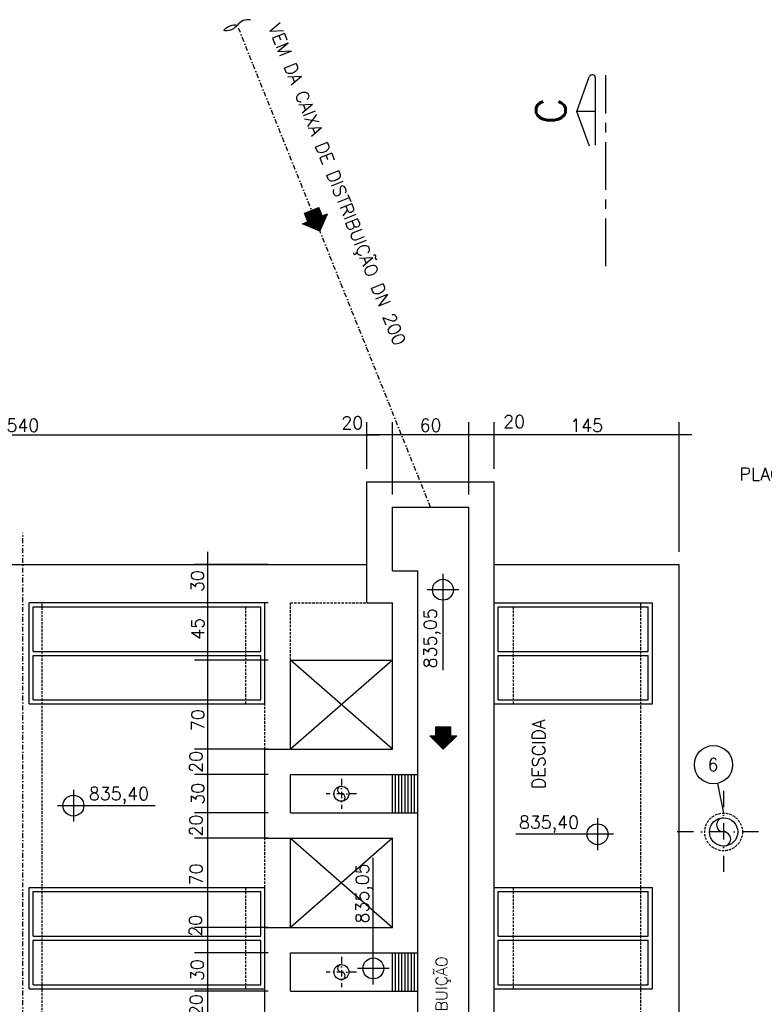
# Model space of a CAD drawing. Extents: x 7029 to 12036, y 4380 to 7055.
# Tile 7 of 12: x 8180 to 8764, y 6282 to 7055. Entities that reach past the tile are written whole.
import ezdxf
from ezdxf.enums import TextEntityAlignment as Align

# ---------------------------------------------------------------- set-up
doc = ezdxf.new("R2010")
doc.units = 0
doc.header["$LTSCALE"] = 0.1
doc.header["$MEASUREMENT"] = 0
for name, pattern in [('CENTERX2', [4, 2.5, -0.5, 0.5, -0.5]), ('DASHDOT', [25.4, 12.7, -6.35, 0, -6.35]), ('HIDDEN', [9.525, 6.35, -3.175])]:
    doc.linetypes.add(name, pattern=pattern)
doc.layers.get('0').update_dxf_attribs({"linetype": 'CONTINUOUS'})
doc.layers.get('DEFPOINTS').update_dxf_attribs({"color": 200, "linetype": 'CONTINUOUS'})
for name, color, linetype in [('BAR-EIXOS', 7, 'DASHDOT'), ('BAR-PECAS', 2, 'CONTINUOUS'), ('DIM', 7, 'CONTINUOUS'), ('EIXO', 7, 'DASHDOT'), ('ELEVAÇÃO', 2, 'CONTINUOUS'), ('FLUXO', 7, 'CONTINUOUS'), ('LIMHATRA', 2, 'HIDDEN'), ('PAREDE', 6, 'CONTINUOUS'), ('PAREDE-AARESTA', 50, 'CONTINUOUS'), ('RELAÇÀO', 2, 'CONTINUOUS'), ('TEXTO', 2, 'CONTINUOUS')]:
    doc.layers.add(name, color=color, linetype=linetype)
doc.styles.add('ROMANS', font='ROMANS.shx')
doc.dimstyles.new('DIM50', dxfattribs={"dimscale": 0, "dimtxt": 10, "dimasz": 20, "dimexe": 10, "dimexo": 10, "dimgap": 2.5, "dimtad": 1, "dimdec": 0, "dimtxsty": 'ROMANS', "dimblk": 'ARCHTICK', "dimblk1": 'DOTSMALL', "dimblk2": 'DOTSMALL', "dimsah": 1, "dimcen": 2.5, "dimdle": 10, "dimclrd": 7, "dimclre": 7, "dimclrt": 2, "dimazin": 3, "dimtfac": 1, "dimtdec": 0, "dimtmove": 0, "dimatfit": 3})

# ---------------------------------------------------------------- blocks, each defined once
blk = doc.blocks.new('A$C26ED7CE0')
for p, q in [((0.1661, 0.1761), (0.0461, 0.1761)), ((0.0461, 0.1061), (0.0461, 0.1761)), ((0.1661, 0.1061), (0.1661, 0.1761)), ((0.1061, 0), (0, 0.1061)), ((0.0461, 0.1061), (0, 0.1061)), ((0.1061, 0), (0.2121, 0.1061)), ((0.2121, 0.1061), (0.1661, 0.1061))]:
    blk.add_line(p, q)
at = {"color": 0}
for p, q in [((0.1632, 0.0571), (0.0461, 0.1742)), ((0.1614, 0.0553), (0.0461, 0.1707)), ((0.1596, 0.0536), (0.0461, 0.1671)), ((0.1579, 0.0518), (0.0461, 0.1636)), ((0.1561, 0.05), (0.0461, 0.1601)), ((0.1543, 0.0483), (0.0461, 0.1565)), ((0.1649, 0.0589), (0.0478, 0.1761)), ((0.1667, 0.0606), (0.0513, 0.1761)), ((0.1685, 0.0624), (0.0548, 0.1761)), ((0.1702, 0.0642), (0.0584, 0.1761)), ((0.172, 0.0659), (0.0619, 0.1761)), ((0.1738, 0.0677), (0.0654, 0.1761)), ((0.1755, 0.0695), (0.069, 0.1761)), ((0.1773, 0.0712), (0.0725, 0.1761)), ((0.1791, 0.073), (0.076, 0.1761)), ((0.1809, 0.0748), (0.0796, 0.1761)), ((0.1826, 0.0766), (0.0831, 0.1761)), ((0.1844, 0.0783), (0.0866, 0.1761)), ((0.1862, 0.0801), (0.0902, 0.1761)), ((0.1879, 0.0819), (0.0937, 0.1761)), ((0.1661, 0.1072), (0.0972, 0.1761)), ((0.1661, 0.1108), (0.1008, 0.1761)), ((0.1661, 0.1143), (0.1043, 0.1761)), ((0.1661, 0.1179), (0.1079, 0.1761)), ((0.1661, 0.1214), (0.1114, 0.1761)), ((0.1661, 0.1249), (0.1149, 0.1761)), ((0.1661, 0.1285), (0.1185, 0.1761)), ((0.1661, 0.132), (0.122, 0.1761)), ((0.1661, 0.1355), (0.1255, 0.1761)), ((0.1661, 0.1391), (0.1291, 0.1761)), ((0.1661, 0.1426), (0.1326, 0.1761)), ((0.1661, 0.1461), (0.1361, 0.1761)), ((0.1661, 0.1497), (0.1397, 0.1761)), ((0.1661, 0.1532), (0.1432, 0.1761)), ((0.1661, 0.1567), (0.1467, 0.1761)), ((0.1661, 0.1603), (0.1503, 0.1761)), ((0.1661, 0.1638), (0.1538, 0.1761)), ((0.1661, 0.1674), (0.1574, 0.1761)), ((0.1661, 0.1709), (0.1609, 0.1761)), ((0.1661, 0.1744), (0.1644, 0.1761)), ((0.1066, 0.0005), (0.0011, 0.1061)), ((0.1084, 0.0023), (0.0046, 0.1061)), ((0.1101, 0.0041), (0.0081, 0.1061)), ((0.1119, 0.0058), (0.0117, 0.1061)), ((0.1137, 0.0076), (0.0152, 0.1061)), ((0.1154, 0.0094), (0.0188, 0.1061)), ((0.1172, 0.0111), (0.0223, 0.1061)), ((0.119, 0.0129), (0.0258, 0.1061)), ((0.1207, 0.0147), (0.0294, 0.1061)), ((0.1225, 0.0164), (0.0329, 0.1061)), ((0.1243, 0.0182), (0.0364, 0.1061)), ((0.1261, 0.02), (0.04, 0.1061)), ((0.1278, 0.0218), (0.0435, 0.1061)), ((0.1526, 0.0465), (0.0461, 0.153)), ((0.1508, 0.0447), (0.0461, 0.1495)), ((0.149, 0.043), (0.0461, 0.1459)), ((0.1473, 0.0412), (0.0461, 0.1424)), ((0.1455, 0.0394), (0.0461, 0.1389)), ((0.1437, 0.0377), (0.0461, 0.1353)), ((0.142, 0.0359), (0.0461, 0.1318)), ((0.1402, 0.0341), (0.0461, 0.1283)), ((0.1384, 0.0324), (0.0461, 0.1247)), ((0.1367, 0.0306), (0.0461, 0.1212)), ((0.1349, 0.0288), (0.0461, 0.1176)), ((0.1331, 0.0271), (0.0461, 0.1141)), ((0.1314, 0.0253), (0.0461, 0.1106)), ((0.1296, 0.0235), (0.0461, 0.107)), ((0.1897, 0.0836), (0.1672, 0.1061)), ((0.1915, 0.0854), (0.1708, 0.1061)), ((0.1932, 0.0872), (0.1743, 0.1061)), ((0.195, 0.0889), (0.1779, 0.1061)), ((0.1968, 0.0907), (0.1814, 0.1061)), ((0.1985, 0.0925), (0.1849, 0.1061)), ((0.2003, 0.0942), (0.1885, 0.1061)), ((0.2021, 0.096), (0.192, 0.1061))]:
    blk.add_line(p, q, dxfattribs=at)
blk = doc.blocks.new('*D14')
at = {"color": 7, "linetype": 'BYBLOCK'}
for p, q in [((8552.53, 6702.31), (8552.53, 6739.12)), ((8697.53, 6637.31), (8697.53, 6739.12)), ((8707.53, 6729.12), (8542.53, 6729.12))]:
    blk.add_line(p, q, dxfattribs=at)
at = {"layer": 'DEFPOINTS', "color": 0, "linetype": 'BYBLOCK'}
for p in [(8552.53, 6729.12), (8552.53, 6692.31), (8697.53, 6627.31)]:
    blk.add_point(p, dxfattribs=at)
at = {"color": 2, "linetype": 'BYBLOCK', "insert": (8625.03, 6736.62), "char_height": 10, "attachment_point": 5, "style": 'ROMANS'}
blk.add_mtext('145', dxfattribs=at)
blk = doc.blocks.new('_ARCHTICK')
blk = doc.blocks.new('_DOTSMALL')
blk = doc.blocks.new('*D15')
at = {"color": 7, "linetype": 'BYBLOCK'}
for p, q in [((8525.03, 6682.31), (8525.03, 6739.12)), ((8555.03, 6729.12), (8525.03, 6729.12))]:
    blk.add_line(p, q, dxfattribs=at)
at = {"layer": 'DEFPOINTS', "color": 0, "linetype": 'BYBLOCK'}
for p in [(8525.03, 6729.12), (8545.03, 6692.31), (8525.03, 6672.31)]:
    blk.add_point(p, dxfattribs=at)
at = {"color": 2, "linetype": 'BYBLOCK', "insert": (8560.56, 6739.51), "char_height": 10, "attachment_point": 5, "style": 'ROMANS'}
blk.add_mtext('20', dxfattribs=at)
blk = doc.blocks.new('*D16')
at = {"color": 7, "linetype": 'BYBLOCK'}
for p, q in [((8465.03, 6682.31), (8465.03, 6739.12)), ((8535.03, 6729.12), (8455.03, 6729.12))]:
    blk.add_line(p, q, dxfattribs=at)
at = {"layer": 'DEFPOINTS', "color": 0, "linetype": 'BYBLOCK'}
for p in [(8465.03, 6729.12), (8465.03, 6672.31), (8525.03, 6672.31)]:
    blk.add_point(p, dxfattribs=at)
at = {"color": 2, "linetype": 'BYBLOCK', "insert": (8495.03, 6736.62), "char_height": 10, "attachment_point": 5, "style": 'ROMANS'}
blk.add_mtext('60', dxfattribs=at)
blk = doc.blocks.new('*D17')
at = {"color": 7, "linetype": 'BYBLOCK'}
for p, q in [((8445.03, 6702.31), (8445.03, 6739.12)), ((8475.03, 6729.12), (8445.03, 6729.12))]:
    blk.add_line(p, q, dxfattribs=at)
at = {"layer": 'DEFPOINTS', "color": 0, "linetype": 'BYBLOCK'}
for p in [(8445.03, 6729.12), (8445.03, 6692.31), (8465.03, 6672.31)]:
    blk.add_point(p, dxfattribs=at)
at = {"color": 2, "linetype": 'BYBLOCK', "insert": (8433.62, 6738.6), "char_height": 10, "attachment_point": 5, "style": 'ROMANS'}
blk.add_mtext('20', dxfattribs=at)
blk = doc.blocks.new('*D55')
at = {"color": 7, "linetype": 'BYBLOCK'}
for p, q in [((8327.36, 6637.31), (8327.36, 6587.31)), ((8375.03, 6627.31), (8317.36, 6627.31)), ((8375.03, 6597.31), (8317.36, 6597.31))]:
    blk.add_line(p, q, dxfattribs=at)
at = {"layer": 'DEFPOINTS', "color": 0, "linetype": 'BYBLOCK'}
for p in [(8385.03, 6627.31), (8327.36, 6597.31), (8385.03, 6597.31)]:
    blk.add_point(p, dxfattribs=at)
at = {"color": 2, "linetype": 'BYBLOCK', "insert": (8319.55, 6614.3), "char_height": 10, "attachment_point": 5, "rotation": 90, "style": 'ROMANS'}
blk.add_mtext('30', dxfattribs=at)
blk = doc.blocks.new('*D56')
at = {"color": 7, "linetype": 'BYBLOCK'}
for p, q in [((8327.36, 6607.31), (8327.36, 6542.31)), ((8375.03, 6552.31), (8317.36, 6552.31))]:
    blk.add_line(p, q, dxfattribs=at)
at = {"layer": 'DEFPOINTS', "color": 0, "linetype": 'BYBLOCK'}
for p in [(8385.03, 6597.31), (8327.36, 6552.31), (8385.03, 6552.31)]:
    blk.add_point(p, dxfattribs=at)
at = {"color": 2, "linetype": 'BYBLOCK', "insert": (8319.8, 6576.81), "char_height": 10, "attachment_point": 5, "rotation": 90, "style": 'ROMANS'}
blk.add_mtext('45', dxfattribs=at)
blk = doc.blocks.new('*D57')
at = {"color": 7, "linetype": 'BYBLOCK'}
for p, q in [((8327.36, 6562.31), (8327.36, 6472.31)), ((8375.03, 6552.31), (8317.36, 6552.31)), ((8375.03, 6482.31), (8317.36, 6482.31))]:
    blk.add_line(p, q, dxfattribs=at)
at = {"layer": 'DEFPOINTS', "color": 0, "linetype": 'BYBLOCK'}
for p in [(8385.03, 6552.31), (8327.36, 6482.31), (8385.03, 6482.31)]:
    blk.add_point(p, dxfattribs=at)
at = {"color": 2, "linetype": 'BYBLOCK', "insert": (8319.86, 6505.09), "char_height": 10, "attachment_point": 5, "rotation": 90, "style": 'ROMANS'}
blk.add_mtext('70', dxfattribs=at)
blk = doc.blocks.new('*D58')
at = {"color": 7, "linetype": 'BYBLOCK'}
for p, q in [((8327.36, 6492.31), (8327.36, 6452.31)), ((8375.03, 6462.31), (8317.36, 6462.31))]:
    blk.add_line(p, q, dxfattribs=at)
at = {"layer": 'DEFPOINTS', "color": 0, "linetype": 'BYBLOCK'}
for p in [(8385.03, 6482.31), (8327.36, 6462.31), (8385.03, 6462.31)]:
    blk.add_point(p, dxfattribs=at)
at = {"color": 2, "linetype": 'BYBLOCK', "insert": (8318.43, 6472.31), "char_height": 10, "attachment_point": 5, "rotation": 90, "style": 'ROMANS'}
blk.add_mtext('20', dxfattribs=at)
blk = doc.blocks.new('*D59')
at = {"color": 7, "linetype": 'BYBLOCK'}
for p, q in [((8327.36, 6472.31), (8327.36, 6422.31)), ((8375.03, 6432.31), (8317.36, 6432.31))]:
    blk.add_line(p, q, dxfattribs=at)
at = {"layer": 'DEFPOINTS', "color": 0, "linetype": 'BYBLOCK'}
for p in [(8385.03, 6462.31), (8327.36, 6432.31), (8385.03, 6432.31)]:
    blk.add_point(p, dxfattribs=at)
at = {"color": 2, "linetype": 'BYBLOCK', "insert": (8319.86, 6447.31), "char_height": 10, "attachment_point": 5, "rotation": 90, "style": 'ROMANS'}
blk.add_mtext('30', dxfattribs=at)
blk = doc.blocks.new('*D60')
at = {"color": 7, "linetype": 'BYBLOCK'}
for p, q in [((8327.36, 6442.31), (8327.36, 6402.31)), ((8375.03, 6412.31), (8317.36, 6412.31))]:
    blk.add_line(p, q, dxfattribs=at)
at = {"layer": 'DEFPOINTS', "color": 0, "linetype": 'BYBLOCK'}
for p in [(8385.03, 6432.31), (8327.36, 6412.31), (8385.03, 6412.31)]:
    blk.add_point(p, dxfattribs=at)
at = {"color": 2, "linetype": 'BYBLOCK', "insert": (8318.43, 6422.31), "char_height": 10, "attachment_point": 5, "rotation": 90, "style": 'ROMANS'}
blk.add_mtext('20', dxfattribs=at)
blk = doc.blocks.new('*D61')
at = {"color": 7, "linetype": 'BYBLOCK'}
for p, q in [((8327.36, 6422.31), (8327.36, 6332.31)), ((8375.03, 6342.31), (8317.36, 6342.31))]:
    blk.add_line(p, q, dxfattribs=at)
at = {"layer": 'DEFPOINTS', "color": 0, "linetype": 'BYBLOCK'}
for p in [(8385.03, 6412.31), (8327.36, 6342.31), (8385.03, 6342.31)]:
    blk.add_point(p, dxfattribs=at)
at = {"color": 2, "linetype": 'BYBLOCK', "insert": (8318.45, 6384.01), "char_height": 10, "attachment_point": 5, "rotation": 90, "style": 'ROMANS'}
blk.add_mtext('70', dxfattribs=at)
blk = doc.blocks.new('*D62')
at = {"color": 7, "linetype": 'BYBLOCK'}
for p, q in [((8327.36, 6352.31), (8327.36, 6322.31)), ((8375.03, 6322.31), (8317.36, 6322.31))]:
    blk.add_line(p, q, dxfattribs=at)
at = {"layer": 'DEFPOINTS', "color": 0, "linetype": 'BYBLOCK'}
for p in [(8385.03, 6342.31), (8327.36, 6322.31), (8385.03, 6322.31)]:
    blk.add_point(p, dxfattribs=at)
at = {"color": 2, "linetype": 'BYBLOCK', "insert": (8317.96, 6343.63), "char_height": 10, "attachment_point": 5, "rotation": 90, "style": 'ROMANS'}
blk.add_mtext('20', dxfattribs=at)
blk = doc.blocks.new('*D63')
at = {"color": 7, "linetype": 'BYBLOCK'}
for p, q in [((8327.36, 6332.31), (8327.36, 6282.31)), ((8375.03, 6292.31), (8317.36, 6292.31))]:
    blk.add_line(p, q, dxfattribs=at)
at = {"layer": 'DEFPOINTS', "color": 0, "linetype": 'BYBLOCK'}
for p in [(8385.03, 6322.31), (8327.36, 6292.31), (8385.03, 6292.31)]:
    blk.add_point(p, dxfattribs=at)
at = {"color": 2, "linetype": 'BYBLOCK', "insert": (8319.38, 6308.82), "char_height": 10, "attachment_point": 5, "rotation": 90, "style": 'ROMANS'}
blk.add_mtext('30', dxfattribs=at)
blk = doc.blocks.new('*D64')
at = {"color": 7, "linetype": 'BYBLOCK'}
for p, q in [((8327.36, 6302.31), (8327.36, 6262.31)), ((8375.03, 6272.31), (8317.36, 6272.31))]:
    blk.add_line(p, q, dxfattribs=at)
at = {"layer": 'DEFPOINTS', "color": 0, "linetype": 'BYBLOCK'}
for p in [(8385.03, 6292.31), (8327.36, 6272.31), (8385.03, 6272.31)]:
    blk.add_point(p, dxfattribs=at)
at = {"color": 2, "linetype": 'BYBLOCK', "insert": (8318.48, 6281.39), "char_height": 10, "attachment_point": 5, "rotation": 90, "style": 'ROMANS'}
blk.add_mtext('20', dxfattribs=at)
blk = doc.blocks.new('*D65')
at = {"color": 7, "linetype": 'BYBLOCK'}
for p, q in [((8327.36, 6282.31), (8327.36, 6192.31)), ((8375.03, 6202.31), (8317.36, 6202.31))]:
    blk.add_line(p, q, dxfattribs=at)
at = {"layer": 'DEFPOINTS', "color": 0, "linetype": 'BYBLOCK'}
for p in [(8385.03, 6272.31), (8327.36, 6202.31), (8385.03, 6202.31)]:
    blk.add_point(p, dxfattribs=at)
at = {"color": 2, "linetype": 'BYBLOCK', "insert": (8319.86, 6237.31), "char_height": 10, "attachment_point": 5, "rotation": 90, "style": 'ROMANS'}
blk.add_mtext('70', dxfattribs=at)
blk = doc.blocks.new('*D93')
at = {"color": 7, "linetype": 'BYBLOCK'}
for p, q in [((8452.53, 6702.31), (8452.53, 6739.12)), ((7902.53, 6729.12), (8462.53, 6729.12))]:
    blk.add_line(p, q, dxfattribs=at)
at = {"layer": 'DEFPOINTS', "color": 0, "linetype": 'BYBLOCK'}
for p in [(8452.53, 6729.12), (7912.53, 6692.31), (8452.53, 6692.31)]:
    blk.add_point(p, dxfattribs=at)
at = {"color": 2, "linetype": 'BYBLOCK', "insert": (8182.53, 6736.62), "char_height": 10, "attachment_point": 5, "style": 'ROMANS'}
blk.add_mtext('540', dxfattribs=at)

msp = doc.modelspace()

# ---------------------------------------------------------------- linework, layer by layer
at = {"layer": 'BAR-EIXOS', "ltscale": 3}
msp.add_line((8502.53, 6672.31), (8350.86, 7050.83), dxfattribs=at)
at = {"layer": 'BAR-EIXOS', "ltscale": 4}
for p, q in [((8432.53, 6459.15), (8432.53, 6435.48)), ((8444.36, 6447.31), (8420.69, 6447.31)), ((8432.53, 6319.15), (8432.53, 6295.48)), ((8444.36, 6307.31), (8420.69, 6307.31))]:
    msp.add_line(p, q, dxfattribs=at)
at = {"layer": 'BAR-EIXOS', "ltscale": 10}
for p, q in [((8732.53, 6449.6), (8732.53, 6385.03)), ((8759.81, 6417.31), (8695.24, 6417.31))]:
    msp.add_line(p, q, dxfattribs=at)
at = {"layer": 'BAR-PECAS'}
for centre, radius in [((8432.53, 6447.31), 5.9), ((8732.53, 6417.31), 11.1), ((8432.53, 6307.31), 5.9)]:
    msp.add_circle(centre, radius, dxfattribs=at)
at = {"layer": 'BAR-PECAS', "linetype": 'HIDDEN', "ltscale": 3}
msp.add_circle((8732.53, 6417.31), 14.8, dxfattribs=at)
at = {"layer": 'BAR-PECAS'}
for centre, radius, start, end in [((8432.53, 6450.26), 2.95, 90, 270), ((8432.53, 6444.36), 2.95, 270, 90), ((8732.53, 6422.86), 5.55, 90, 270), ((8732.53, 6411.76), 5.55, 270, 90), ((8432.53, 6310.26), 2.95, 90, 270), ((8432.53, 6304.36), 2.95, 270, 90)]:
    msp.add_arc(centre, radius, start, end, dxfattribs=at)
at = {"layer": 'BAR-PECAS', "ltscale": 12}
msp.add_spline([(8361.16, 7054.96), (8355.41, 7054.4), (8350.86, 7050.83), (8346.31, 7047.26), (8340.55, 7046.7), (8345.1, 7050.27), (8350.86, 7050.83)], degree=3, dxfattribs=at)
at = {"layer": 'EIXO', "color": 5, "linetype": 'CENTERX2', "ltscale": 150}
msp.add_line((8640.03, 6861.5), (8640.03, 7011.5), dxfattribs=at)
at = {"layer": 'EIXO', "ltscale": 3}
msp.add_line((8182.53, 5702.31), (8182.53, 6652.31), dxfattribs=at)
at = {"layer": 'ELEVAÇÃO', "color": 3, "linetype": 'CONTINUOUS'}
for p, q in [((8512.23, 6619.99), (8512.23, 6544.44)), ((8524.73, 6607.49), (8499.73, 6607.49)), ((8222.19, 6450.47), (8222.19, 6425.47)), ((8209.69, 6437.97), (8286.33, 6437.97)), ((8633.58, 6428.03), (8633.58, 6403.03)), ((8646.07, 6415.53), (8569.44, 6415.53)), ((8457.59, 6297.67), (8457.59, 6396.95)), ((8470.09, 6310.17), (8445.09, 6310.17))]:
    msp.add_line(p, q, dxfattribs=at)
for centre in [(8512.23, 6607.49), (8222.19, 6437.97), (8633.58, 6415.53), (8457.59, 6310.17)]:
    msp.add_circle(centre, 8.2, dxfattribs=at)
at = {"layer": 'LIMHATRA', "ltscale": 3}
for p, q in [((8197.56, 5877.31), (8197.56, 6597.31)), ((8392.53, 6597.31), (8452.53, 6597.31)), ((8392.53, 6552.31), (8392.53, 6597.31)), ((8667.53, 6514.67), (8667.53, 6597.31)), ((8357.53, 6517.8), (8357.53, 6594.15)), ((8567.53, 6517.8), (8567.53, 6594.13)), ((8372.53, 6482.31), (8372.53, 6517.8)), ((8667.53, 6373.72), (8667.53, 6514.67)), ((8372.53, 6373.75), (8372.53, 6412.31)), ((8357.53, 6294.21), (8357.53, 6373.75)), ((8567.53, 6294.24), (8567.53, 6373.72)), ((8667.53, 6294.24), (8667.53, 6373.72)), ((8667.53, 6180.39), (8667.53, 6294.24))]:
    msp.add_line(p, q, dxfattribs=at)
msp.add_arc((8197.56, 6594.13), 0.0268, 90, 180, dxfattribs=at)
at = {"layer": 'LIMHATRA', "ltscale": 10}
msp.add_arc((8361.51, 6590.96), 0.0268, 360, 90, dxfattribs=at)
at = {"layer": 'PAREDE', "color": 6}
for p, q in [((8452.53, 6692.31), (8552.53, 6692.31)), ((8472.53, 6672.31), (8532.53, 6672.31))]:
    msp.add_line(p, q, dxfattribs=at)
at = {"layer": 'PAREDE'}
for p, q in [((8452.53, 6597.31), (8452.53, 6692.31)), ((8552.53, 5857.31), (8552.53, 6692.31)), ((8472.53, 6622.31), (8472.53, 6672.31)), ((8532.53, 5877.31), (8532.53, 6672.31)), ((7912.53, 6627.31), (8452.53, 6627.31)), ((8552.53, 6627.31), (8697.53, 6627.31)), ((8697.53, 5847.31), (8697.53, 6627.31)), ((8472.53, 6622.31), (8492.53, 6622.31)), ((8492.53, 6462.31), (8492.53, 6622.31)), ((8452.53, 6597.31), (8472.53, 6597.31)), ((8472.53, 6482.31), (8472.53, 6597.31)), ((8552.53, 6597.31), (8676.6, 6597.31)), ((8676.6, 6517.8), (8676.6, 6597.31)), ((8552.53, 6517.8), (8676.6, 6517.8)), ((8372.53, 6482.31), (8472.53, 6482.31)), ((8372.53, 6412.31), (8372.53, 6482.31)), ((8392.53, 6462.31), (8492.53, 6462.31)), ((8392.53, 6432.31), (8392.53, 6462.31)), ((8392.53, 6432.31), (8492.53, 6432.31)), ((8492.53, 6322.31), (8492.53, 6432.31)), ((8372.53, 6412.31), (8472.53, 6412.31)), ((8472.53, 6342.31), (8472.53, 6412.31)), ((8372.53, 6342.31), (8472.53, 6342.31)), ((8372.53, 6272.31), (8372.53, 6342.31)), ((8392.53, 6322.31), (8492.53, 6322.31)), ((8392.53, 6292.31), (8392.53, 6322.31)), ((8392.53, 6292.31), (8492.53, 6292.31)), ((8492.53, 6182.31), (8492.53, 6292.31))]:
    msp.add_line(p, q, dxfattribs=at)
at = {"layer": 'PAREDE', "color": 4}
for p, q in [((8372.53, 6597.31), (8187.53, 6597.31)), ((8187.53, 6517.8), (8187.53, 6597.31)), ((8372.53, 6517.8), (8372.53, 6597.31)), ((8392.53, 6482.31), (8392.53, 6552.31)), ((8392.53, 6552.31), (8472.53, 6552.31)), ((8187.53, 6517.8), (8372.53, 6517.8)), ((8392.53, 6342.31), (8392.53, 6412.31)), ((8187.53, 6373.75), (8372.53, 6373.75)), ((8187.53, 6294.21), (8187.53, 6373.75)), ((8372.53, 6342.31), (8372.53, 6373.75)), ((8552.53, 6373.72), (8676.6, 6373.72)), ((8676.6, 6294.24), (8676.6, 6373.72)), ((8187.53, 6294.21), (8372.53, 6294.21)), ((8552.53, 6294.24), (8676.6, 6294.24))]:
    msp.add_line(p, q, dxfattribs=at)
at = {"layer": 'PAREDE-AARESTA'}
for p, q in [((8190.69, 6559.13), (8190.69, 6594.13)), ((8190.69, 6594.13), (8369.37, 6594.13)), ((8369.37, 6559.13), (8369.37, 6594.13)), ((8555.69, 6559.13), (8555.69, 6594.13)), ((8555.69, 6594.13), (8673.44, 6594.13)), ((8673.44, 6559.13), (8673.44, 6594.13)), ((8190.69, 6559.13), (8369.37, 6559.13)), ((8555.69, 6559.13), (8673.44, 6559.13)), ((8190.69, 6555.96), (8369.37, 6555.96)), ((8190.69, 6520.96), (8190.69, 6555.96)), ((8369.37, 6555.96), (8369.37, 6555.96)), ((8369.37, 6520.96), (8369.37, 6555.96)), ((8555.69, 6555.96), (8673.44, 6555.96)), ((8555.69, 6520.96), (8555.69, 6555.96)), ((8673.44, 6520.96), (8673.44, 6555.96)), ((8190.69, 6520.96), (8369.37, 6520.96)), ((8555.69, 6520.96), (8673.44, 6520.96)), ((8472.53, 6432.31), (8472.53, 6462.31)), ((8492.53, 6432.31), (8492.53, 6462.31)), ((8190.72, 6370.56), (8369.37, 6370.56)), ((8190.72, 6335.56), (8190.72, 6370.56)), ((8369.37, 6335.53), (8369.37, 6370.56)), ((8555.69, 6370.56), (8673.44, 6370.56)), ((8555.69, 6335.56), (8555.69, 6370.56)), ((8673.44, 6335.56), (8673.44, 6370.56)), ((8190.69, 6335.53), (8369.37, 6335.53)), ((8190.69, 6332.37), (8369.37, 6332.37)), ((8190.69, 6297.37), (8190.69, 6332.37)), ((8369.37, 6297.37), (8369.37, 6332.37)), ((8555.69, 6335.56), (8673.44, 6335.56)), ((8555.69, 6332.4), (8673.44, 6332.4)), ((8555.69, 6297.4), (8555.69, 6332.4)), ((8673.44, 6297.4), (8673.44, 6332.4)), ((8472.53, 6292.31), (8472.53, 6322.31)), ((8492.53, 6292.31), (8492.53, 6322.31)), ((8190.69, 6297.37), (8369.37, 6297.37)), ((8555.69, 6297.4), (8673.44, 6297.4))]:
    msp.add_line(p, q, dxfattribs=at)
at = {"layer": 'PAREDE-AARESTA', "color": 7}
for p, q in [((8472.53, 6552.31), (8392.53, 6482.31)), ((8472.53, 6482.31), (8392.53, 6552.31)), ((8472.53, 6412.31), (8392.53, 6342.31)), ((8392.53, 6412.31), (8472.53, 6342.31))]:
    msp.add_line(p, q, dxfattribs=at)
at = {"layer": 'PAREDE-AARESTA', "color": 9}
for p, q in [((8475.03, 6432.31), (8475.03, 6462.31)), ((8477.53, 6432.31), (8477.53, 6462.31)), ((8480.03, 6432.31), (8480.03, 6462.31)), ((8482.53, 6432.31), (8482.53, 6462.31)), ((8485.03, 6432.31), (8485.03, 6462.31)), ((8487.53, 6432.31), (8487.53, 6462.31)), ((8490.03, 6432.31), (8490.03, 6462.31)), ((8475.03, 6292.31), (8475.03, 6322.31)), ((8477.53, 6292.31), (8477.53, 6322.31)), ((8480.03, 6292.31), (8480.03, 6322.31)), ((8482.53, 6292.31), (8482.53, 6322.31)), ((8485.03, 6292.31), (8485.03, 6322.31)), ((8487.53, 6292.31), (8487.53, 6322.31)), ((8490.03, 6292.31), (8490.03, 6322.31))]:
    msp.add_line(p, q, dxfattribs=at)
at = {"layer": 'PAREDE-AARESTA'}
for centre, start, end in [((8190.72, 6597.29), 90, 180), ((8374.34, 6594.13), 360, 90)]:
    msp.add_arc(centre, 0.0268, start, end, dxfattribs=at)
at = {"layer": 'RELAÇÀO', "color": 2}
for p, q in [((8617.39, 6983), (8627.13, 7010.25)), ((8632.03, 6956.61), (8631.99, 7009.41)), ((8632.01, 6983.01), (8617.39, 6983)), ((8627.18, 6955.76), (8617.39, 6983))]:
    msp.add_line(p, q, dxfattribs=at)
at = {"layer": 'RELAÇÀO', "color": 3}
msp.add_line((8727.65, 6455.43), (8732.53, 6432.11), dxfattribs=at)
msp.add_circle((8724.58, 6470.13), 15.01, dxfattribs=at)
at = {"layer": 'RELAÇÀO', "color": 2}
msp.add_arc((8629.49, 7009.4), 2.5, 359.95354, 160.22609, dxfattribs=at)

# ---------------------------------------------------------------- block references
at = {"layer": 'FLUXO', "xscale": -100, "yscale": 100, "zscale": 100, "rotation": 21.83605517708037}
msp.add_blockref('A$C26ED7CE0', (8425.55, 6892.94), dxfattribs=at)
at = {"layer": 'FLUXO', "xscale": -100, "yscale": 100, "zscale": 100}
msp.add_blockref('A$C26ED7CE0', (8523.14, 6482.25), dxfattribs=at)

# ---------------------------------------------------------------- texts
at = {"layer": 'RELAÇÀO', "style": 'ROMANS'}
msp.add_text('6', height=10, rotation=360, dxfattribs=at).set_placement((8724.21, 6470.13), align=Align.MIDDLE)
at = {"layer": 'TEXTO', "style": 'ROMANS'}
for s, rotation, p in [('VEM DA CAIXA DE DISTRIBUIÇÃO DN 200', 291.54135, (8375.01, 7049.44)), ('PLACAS PRÉ-MOLDADAS EM', 0, (8744.96, 6693.32)), ('835,05', 90, (8507.3, 6545.79)), ('DESCIDA', 90, (8592.39, 6451.01)), ('835,40', 0, (8234.36, 6442.37)), ('835,40', 360, (8571.88, 6419.93)), ('835,05', 90, (8453.94, 6345.49))]:
    msp.add_text(s, height=10, rotation=rotation, dxfattribs=at).set_placement(p)
at = {"layer": 'TEXTO', "color": 5, "style": 'ROMANS'}
msp.add_text('C', height=23, rotation=90, dxfattribs=at).set_placement((8596.87, 6983.49), align=Align.MIDDLE)
at = {"layer": 'TEXTO', "style": 'ROMANS'}
msp.add_text('CANALETA DE DISTRIBUIÇÃO', height=9, rotation=90, dxfattribs=at).set_placement((8511.28, 6237.31), align=Align.MIDDLE)

# ---------------------------------------------------------------- dimensions: what is measured, and where the dimension line sits
at = {"layer": 'DIM'}
dim = msp.add_linear_dim(base=(8452.53, 6729.12), p1=(7912.53, 6692.31), p2=(8452.53, 6692.31), dimstyle='DIM50', override={"dimse1": 1}, dxfattribs=at)
dim.commit()
dim.dimension.update_dxf_attribs({"geometry": '*D93', "text_midpoint": (8182.53, 6736.62)})
for base, p1, p2, picture, middle in [((8452.53, 6729.12), (8472.53, 6672.31), (8452.53, 6692.31), '*D17', (8441.12, 6738.6)), ((8532.53, 6729.12), (8552.53, 6692.31), (8532.53, 6672.31), '*D15', (8568.06, 6739.51))]:
    dim = msp.add_linear_dim(base=base, p1=p1, p2=p2, dimstyle='DIM50', override={"dimse1": 1}, dxfattribs=at)
    dim.commit()
    dim.dimension.update_dxf_attribs({"geometry": picture, "text_midpoint": middle, "dimtype": 160, "insert": (7.5, 0)})
dim = msp.add_linear_dim(base=(8472.53, 6729.12), p1=(8532.53, 6672.31), p2=(8472.53, 6672.31), dimstyle='DIM50', override={"dimse1": 1}, dxfattribs=at)
dim.commit()
dim.dimension.update_dxf_attribs({"geometry": '*D16', "text_midpoint": (8502.53, 6736.62), "insert": (7.5, 0)})
dim = msp.add_linear_dim(base=(8552.53, 6729.12), p1=(8697.53, 6627.31), p2=(8552.53, 6692.31), dimstyle='DIM50', dxfattribs=at)
dim.commit()
dim.dimension.update_dxf_attribs({"geometry": '*D14', "text_midpoint": (8625.03, 6736.62)})
at = {"layer": 'DIM', "color": 0}
for base, p1, p2, picture, middle in [((8327.36, 6597.31), (8385.03, 6627.31), (8385.03, 6597.31), '*D55', (8319.55, 6614.3)), ((8327.36, 6482.31), (8385.03, 6552.31), (8385.03, 6482.31), '*D57', (8319.86, 6505.09))]:
    dim = msp.add_linear_dim(base=base, p1=p1, p2=p2, angle=90, dimstyle='DIM50', dxfattribs=at)
    dim.commit()
    dim.dimension.update_dxf_attribs({"geometry": picture, "text_midpoint": middle, "dimtype": 160})
for base, p1, p2, picture, middle in [((8327.36, 6552.31), (8385.03, 6597.31), (8385.03, 6552.31), '*D56', (8319.8, 6576.81)), ((8327.36, 6462.31), (8385.03, 6482.31), (8385.03, 6462.31), '*D58', (8318.43, 6472.31)), ((8327.36, 6412.31), (8385.03, 6432.31), (8385.03, 6412.31), '*D60', (8318.43, 6422.31)), ((8327.36, 6342.31), (8385.03, 6412.31), (8385.03, 6342.31), '*D61', (8318.45, 6384.01)), ((8327.36, 6322.31), (8385.03, 6342.31), (8385.03, 6322.31), '*D62', (8317.96, 6343.63)), ((8327.36, 6292.31), (8385.03, 6322.31), (8385.03, 6292.31), '*D63', (8319.38, 6308.82)), ((8327.36, 6272.31), (8385.03, 6292.31), (8385.03, 6272.31), '*D64', (8318.48, 6281.39))]:
    dim = msp.add_linear_dim(base=base, p1=p1, p2=p2, angle=90, dimstyle='DIM50', override={"dimse1": 1}, dxfattribs=at)
    dim.commit()
    dim.dimension.update_dxf_attribs({"geometry": picture, "text_midpoint": middle, "dimtype": 160})
for base, p1, p2, picture, middle in [((8327.36, 6432.31), (8385.03, 6462.31), (8385.03, 6432.31), '*D59', (8319.86, 6447.31)), ((8327.36, 6202.31), (8385.03, 6272.31), (8385.03, 6202.31), '*D65', (8319.86, 6237.31))]:
    dim = msp.add_linear_dim(base=base, p1=p1, p2=p2, angle=90, dimstyle='DIM50', override={"dimse1": 1}, dxfattribs=at)
    dim.commit()
    dim.dimension.update_dxf_attribs({"geometry": picture, "text_midpoint": middle})

doc.saveas('drawing.dxf')
